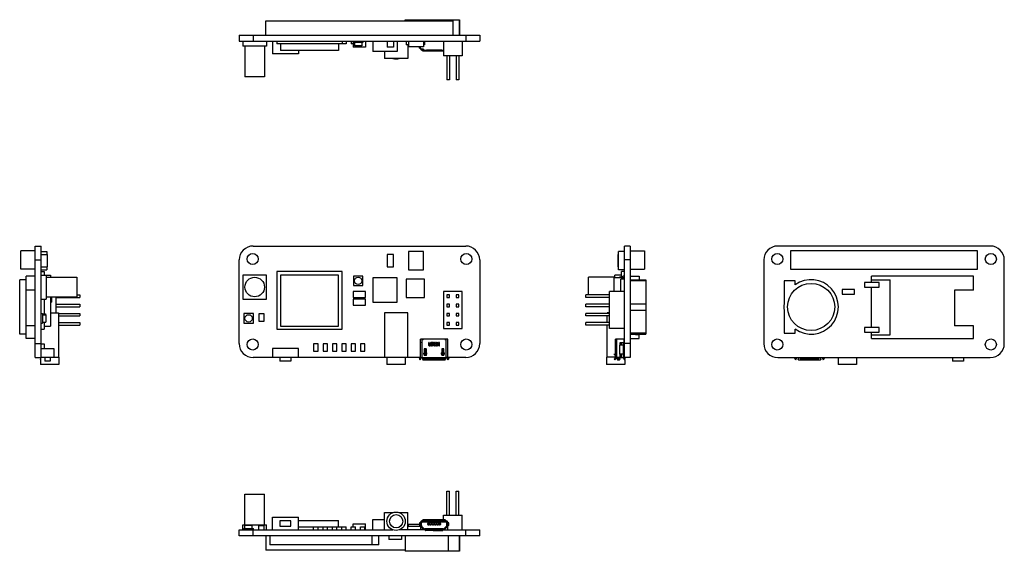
# Model space of a CAD drawing. Extents: x -313 to -46, y 140 to 285.
import ezdxf

# ---------------------------------------------------------------- set-up
doc = ezdxf.new("R2010")
doc.units = 0
doc.header["$LTSCALE"] = 0.64311
doc.header["$MEASUREMENT"] = 0
doc.layers.get('0').update_dxf_attribs({"linetype": 'CONTINUOUS'})

msp = doc.modelspace()

# ---------------------------------------------------------------- linework, layer by layer
at = {"color": 7, "linetype": 'Continuous'}
for p, q in [((-246.57, 280.52), (-246.57, 284.42)), ((-246.57, 284.42), (-195.77, 284.42)), ((-208.77, 284.72), (-193.97, 284.72)), ((-208.77, 284.42), (-208.77, 284.72)), ((-197.02, 284.72), (-197.02, 284.42)), ((-195.77, 280.52), (-195.77, 284.42)), ((-194.02, 284.72), (-194.02, 280.52)), ((-193.97, 280.52), (-193.97, 284.72)), ((-253.82, 280.52), (-253.82, 278.92)), ((-253.82, 280.52), (-188.52, 280.52)), ((-253.82, 278.92), (-188.52, 278.92)), ((-252.87, 278.92), (-252.87, 277.52)), ((-250.02, 280.52), (-250.02, 278.92)), ((-246.37, 278.92), (-246.37, 277.52)), ((-244.77, 278.92), (-244.77, 275.42)), ((-243.57, 278.92), (-243.57, 278.12)), ((-224.77, 278.12), (-243.57, 278.12)), ((-242.62, 278.12), (-242.62, 276.37)), ((-226.82, 278.12), (-226.82, 276.37)), ((-225.87, 278.92), (-225.87, 278.12)), ((-224.77, 278.92), (-224.77, 278.12)), ((-223.42, 278.92), (-223.42, 278.12)), ((-222.92, 278.12), (-223.42, 278.12)), ((-222.92, 278.92), (-222.92, 277.22)), ((-222.82, 278.92), (-222.82, 278.52)), ((-220.22, 278.52), (-222.82, 278.52)), ((-222.52, 278.52), (-222.52, 277.62)), ((-220.52, 278.52), (-220.52, 277.62)), ((-220.22, 278.92), (-220.22, 278.52)), ((-219.52, 278.92), (-219.52, 277.22)), ((-217.57, 278.92), (-217.57, 276.12)), ((-213.62, 278.92), (-213.62, 277.22)), ((-211.92, 278.92), (-211.92, 277.22)), ((-210.97, 278.92), (-210.97, 276.12)), ((-208.47, 278.92), (-208.47, 277.92)), ((-207.82, 278.92), (-207.82, 277.32)), ((-203.82, 278.92), (-203.82, 277.32)), ((-203.47, 278.92), (-203.47, 277.92)), ((-198.32, 278.92), (-198.32, 274.92)), ((-193.32, 278.92), (-193.32, 274.92)), ((-192.32, 280.52), (-192.32, 278.92)), ((-188.52, 280.52), (-188.52, 278.92)), ((-246.37, 277.52), (-252.87, 277.52)), ((-252.27, 277.52), (-252.27, 269.22)), ((-246.97, 277.52), (-246.97, 269.22)), ((-237.77, 275.42), (-244.77, 275.42)), ((-226.82, 276.37), (-242.62, 276.37)), ((-237.77, 276.37), (-237.77, 275.42)), ((-219.52, 277.22), (-222.92, 277.22)), ((-220.52, 277.62), (-222.52, 277.62)), ((-210.97, 276.12), (-217.57, 276.12)), ((-214.37, 276.12), (-214.37, 274.22)), ((-211.92, 277.22), (-213.62, 277.22)), ((-207.82, 277.92), (-208.47, 277.92)), ((-208.07, 277.92), (-208.07, 274.22)), ((-203.82, 277.32), (-207.82, 277.32)), ((-204.89, 277.08), (-204.89, 277.32)), ((-204.84, 276.98), (-204.63, 276.98)), ((-204.63, 276.98), (-204.63, 277.32)), ((-204.62, 276.77), (-204.62, 277.32)), ((-204.35, 276.92), (-204.37, 276.92)), ((-204.2, 276.47), (-198.32, 276.47)), ((-204.07, 276.72), (-204.12, 276.72)), ((-204.02, 276.45), (-204.02, 276.25)), ((-203.59, 276.41), (-204.02, 276.41)), ((-203.82, 276.73), (-203.99, 276.73)), ((-203.99, 276.73), (-203.99, 276.47)), ((-198.32, 276.19), (-203.92, 276.19)), ((-203.47, 277.92), (-203.82, 277.92)), ((-203.82, 276.73), (-203.82, 276.47)), ((-203.59, 276.47), (-203.59, 276.21)), ((-202.99, 276.25), (-203.59, 276.25)), ((-202.99, 276.21), (-203.59, 276.21)), ((-202.99, 276.21), (-202.99, 276.47)), ((-198.84, 276.41), (-202.99, 276.41)), ((-198.84, 276.47), (-198.84, 276.21)), ((-198.32, 276.25), (-198.84, 276.25)), ((-198.32, 276.21), (-198.84, 276.21)), ((-208.07, 274.22), (-214.37, 274.22)), ((-193.32, 274.92), (-198.32, 274.92)), ((-197.42, 274.92), (-197.42, 268.42)), ((-196.72, 274.92), (-196.72, 268.42)), ((-194.92, 274.92), (-194.92, 268.42)), ((-194.22, 274.92), (-194.22, 268.42)), ((-246.97, 269.22), (-252.27, 269.22)), ((-196.72, 268.42), (-197.42, 268.42)), ((-194.22, 268.42), (-194.92, 268.42)), ((-313.13, 216.96), (-313.13, 221.96)), ((-309.23, 221.96), (-313.13, 221.96)), ((-309.23, 192.96), (-309.23, 223.26)), ((-309.23, 223.26), (-307.63, 223.26)), ((-307.63, 192.96), (-307.63, 223.26)), ((-250.02, 223.26), (-192.32, 223.26)), ((-149.24, 192.96), (-149.24, 223.26)), ((-147.64, 223.26), (-149.24, 223.26)), ((-147.64, 223.26), (-147.64, 192.96)), ((-147.64, 221.96), (-143.74, 221.96)), ((-143.74, 221.96), (-143.74, 216.96)), ((-49.88, 223.26), (-107.58, 223.26)), ((-104.13, 221.96), (-104.13, 216.96)), ((-53.33, 221.96), (-104.13, 221.96)), ((-53.33, 216.96), (-53.33, 221.96)), ((-309.23, 219.46), (-307.63, 219.46)), ((-307.63, 221.81), (-306.03, 221.81)), ((-307.63, 220.91), (-305.93, 220.91)), ((-306.03, 221.81), (-306.03, 220.91)), ((-305.93, 220.91), (-305.93, 217.61)), ((-253.82, 196.76), (-253.82, 219.46)), ((-213.62, 220.91), (-213.62, 217.61)), ((-211.92, 220.91), (-213.62, 220.91)), ((-211.92, 217.61), (-211.92, 220.91)), ((-207.82, 221.81), (-207.82, 216.81)), ((-203.82, 221.81), (-207.82, 221.81)), ((-203.82, 216.81), (-203.82, 221.81)), ((-188.52, 219.46), (-188.52, 196.76)), ((-150.94, 217.61), (-150.94, 220.91)), ((-150.84, 220.91), (-150.94, 220.91)), ((-150.84, 216.81), (-150.84, 221.81)), ((-149.24, 221.81), (-150.84, 221.81)), ((-147.64, 219.46), (-149.24, 219.46)), ((-111.38, 219.46), (-111.38, 196.76)), ((-46.08, 196.76), (-46.08, 219.46)), ((-309.23, 216.96), (-313.13, 216.96)), ((-307.63, 217.61), (-305.93, 217.61)), ((-307.63, 216.81), (-306.03, 216.81)), ((-306.03, 217.61), (-306.03, 216.81)), ((-213.62, 217.61), (-211.92, 217.61)), ((-207.82, 216.81), (-203.82, 216.81)), ((-150.84, 217.61), (-150.94, 217.61)), ((-149.24, 216.81), (-150.84, 216.81)), ((-147.64, 216.96), (-143.74, 216.96)), ((-104.13, 216.96), (-53.33, 216.96)), ((-313.43, 199.31), (-313.43, 214.11)), ((-311.63, 214.11), (-313.43, 214.11)), ((-311.63, 198.11), (-311.63, 215.11)), ((-309.23, 215.11), (-311.63, 215.11)), ((-307.63, 216.36), (-306.83, 216.36)), ((-307.63, 215.36), (-305.08, 215.36)), ((-306.83, 216.36), (-306.83, 215.36)), ((-306.23, 215.36), (-306.23, 208.86)), ((-306.23, 214.76), (-297.93, 214.76)), ((-305.08, 215.36), (-305.08, 214.76)), ((-297.93, 214.76), (-297.93, 209.46)), ((-252.87, 215.36), (-252.87, 208.86)), ((-246.37, 215.36), (-252.87, 215.36)), ((-246.37, 208.86), (-246.37, 215.36)), ((-243.57, 216.36), (-243.57, 200.66)), ((-225.87, 216.36), (-243.57, 216.36)), ((-242.62, 215.36), (-242.62, 201.46)), ((-226.82, 215.36), (-242.62, 215.36)), ((-226.82, 201.46), (-226.82, 215.36)), ((-225.87, 200.66), (-225.87, 216.36)), ((-222.82, 215.11), (-222.82, 212.51)), ((-220.22, 215.11), (-222.82, 215.11)), ((-220.22, 212.51), (-220.22, 215.11)), ((-217.57, 214.61), (-217.57, 208.01)), ((-210.97, 214.61), (-217.57, 214.61)), ((-210.97, 208.01), (-210.97, 214.61)), ((-203.47, 214.26), (-208.47, 214.26)), ((-208.47, 214.26), (-208.47, 209.26)), ((-203.47, 209.26), (-203.47, 214.26)), ((-158.94, 209.96), (-158.94, 214.76)), ((-151.79, 214.76), (-158.94, 214.76)), ((-152.04, 210.86), (-152.04, 214.61)), ((-149.24, 214.61), (-152.04, 214.61)), ((-151.79, 214.61), (-151.79, 215.36)), ((-150.04, 215.36), (-151.79, 215.36)), ((-150.54, 214.61), (-150.54, 214.81)), ((-149.64, 214.81), (-150.54, 214.81)), ((-150.24, 210.86), (-150.24, 214.26)), ((-149.24, 214.26), (-150.24, 214.26)), ((-150.04, 214.81), (-150.04, 216.36)), ((-149.24, 216.36), (-150.04, 216.36)), ((-149.64, 214.61), (-149.64, 215.11)), ((-149.24, 215.11), (-149.64, 215.11)), ((-147.64, 215.11), (-145.24, 215.11)), ((-147.64, 214.11), (-143.44, 214.11)), ((-145.24, 215.11), (-145.24, 214.11)), ((-143.44, 214.11), (-143.44, 199.31)), ((-82.13, 213.36), (-82.13, 215.11)), ((-54.43, 215.11), (-82.13, 215.11)), ((-82.13, 214.11), (-77.03, 214.11)), ((-77.03, 199.11), (-77.03, 214.11)), ((-54.43, 211.26), (-54.43, 215.11)), ((-309.23, 211.26), (-311.63, 211.26)), ((-222.82, 212.51), (-220.22, 212.51)), ((-143.44, 213.81), (-147.64, 213.81)), ((-105.88, 213.81), (-105.88, 207.57)), ((-102.88, 213.81), (-105.88, 213.81)), ((-102.88, 212.7), (-102.88, 213.81)), ((-90.13, 211.41), (-90.13, 210.16)), ((-86.73, 211.41), (-90.13, 211.41)), ((-86.73, 210.16), (-86.73, 211.41)), ((-84.03, 213.36), (-84.03, 212.06)), ((-80.03, 213.36), (-84.03, 213.36)), ((-84.03, 212.06), (-80.03, 212.06)), ((-82.13, 201.16), (-82.13, 212.06)), ((-80.03, 212.06), (-80.03, 213.36)), ((-54.43, 211.26), (-59.63, 211.26)), ((-59.63, 211.26), (-59.63, 201.56)), ((-307.63, 208.86), (-306.23, 208.86)), ((-306.83, 208.86), (-306.83, 204.81)), ((-306.23, 209.46), (-297.93, 209.46)), ((-305.08, 209.46), (-305.08, 201.46)), ((-304.83, 209.46), (-304.83, 208.01)), ((-303.63, 209.46), (-303.63, 205.11)), ((-303.63, 209.26), (-297.13, 209.26)), ((-297.93, 209.96), (-297.13, 209.96)), ((-297.13, 209.96), (-297.13, 209.26)), ((-252.87, 208.86), (-246.37, 208.86)), ((-222.92, 210.91), (-222.92, 209.31)), ((-219.52, 210.91), (-222.92, 210.91)), ((-222.92, 209.31), (-219.52, 209.31)), ((-222.92, 208.81), (-222.92, 207.21)), ((-219.52, 208.81), (-222.92, 208.81)), ((-219.52, 209.31), (-219.52, 210.91)), ((-219.52, 207.21), (-219.52, 208.81)), ((-208.47, 209.26), (-203.47, 209.26)), ((-193.32, 210.86), (-198.32, 210.86)), ((-198.32, 210.86), (-198.32, 200.86)), ((-196.72, 209.96), (-197.42, 209.96)), ((-197.42, 209.96), (-197.42, 209.26)), ((-197.42, 209.26), (-196.72, 209.26)), ((-196.72, 209.26), (-196.72, 209.96)), ((-194.22, 209.96), (-194.92, 209.96)), ((-194.92, 209.96), (-194.92, 209.26)), ((-194.92, 209.26), (-194.22, 209.26)), ((-194.22, 209.26), (-194.22, 209.96)), ((-193.32, 200.86), (-193.32, 210.86)), ((-159.74, 209.26), (-159.74, 209.96)), ((-153.24, 209.96), (-159.74, 209.96)), ((-153.24, 209.26), (-159.74, 209.26)), ((-153.24, 200.86), (-153.24, 210.86)), ((-149.24, 210.86), (-153.24, 210.86)), ((-90.13, 210.16), (-86.73, 210.16)), ((-305.08, 208.01), (-304.83, 208.01)), ((-303.63, 207.46), (-297.13, 207.46)), ((-303.63, 206.76), (-297.13, 206.76)), ((-297.13, 207.46), (-297.13, 206.76)), ((-222.92, 207.21), (-219.52, 207.21)), ((-217.57, 208.01), (-210.97, 208.01)), ((-196.72, 207.46), (-197.42, 207.46)), ((-197.42, 207.46), (-197.42, 206.76)), ((-197.42, 206.76), (-196.72, 206.76)), ((-196.72, 206.76), (-196.72, 207.46)), ((-194.22, 207.46), (-194.92, 207.46)), ((-194.92, 207.46), (-194.92, 206.76)), ((-194.92, 206.76), (-194.22, 206.76)), ((-194.22, 206.76), (-194.22, 207.46)), ((-159.74, 206.76), (-159.74, 207.46)), ((-153.24, 207.46), (-159.74, 207.46)), ((-153.24, 206.76), (-159.74, 206.76)), ((-147.64, 207.57), (-143.44, 207.57)), ((-307.63, 204.91), (-307.23, 204.91)), ((-307.23, 204.91), (-307.23, 202.31)), ((-307.23, 204.81), (-306.43, 204.81)), ((-307.23, 204.61), (-306.33, 204.61)), ((-306.43, 204.81), (-306.43, 204.61)), ((-306.33, 204.61), (-306.33, 202.61)), ((-305.08, 205.11), (-302.93, 205.11)), ((-302.93, 205.11), (-302.93, 193.11)), ((-302.93, 204.96), (-297.13, 204.96)), ((-302.93, 204.26), (-297.13, 204.26)), ((-297.13, 204.96), (-297.13, 204.26)), ((-252.57, 204.91), (-252.57, 202.31)), ((-249.97, 204.91), (-252.57, 204.91)), ((-249.97, 202.31), (-249.97, 204.91)), ((-248.52, 204.81), (-248.52, 202.81)), ((-247.02, 204.81), (-248.52, 204.81)), ((-247.02, 202.81), (-247.02, 204.81)), ((-208.07, 205.11), (-214.37, 205.11)), ((-214.37, 205.11), (-214.37, 193.11)), ((-208.07, 193.11), (-208.07, 205.11)), ((-196.72, 204.96), (-197.42, 204.96)), ((-197.42, 204.96), (-197.42, 204.26)), ((-197.42, 204.26), (-196.72, 204.26)), ((-196.72, 204.26), (-196.72, 204.96)), ((-194.22, 204.96), (-194.92, 204.96)), ((-194.92, 204.96), (-194.92, 204.26)), ((-194.92, 204.26), (-194.22, 204.26)), ((-194.22, 204.26), (-194.22, 204.96)), ((-159.74, 204.26), (-159.74, 204.96)), ((-153.24, 204.96), (-159.74, 204.96)), ((-153.24, 204.26), (-159.74, 204.26)), ((-153.94, 204.96), (-153.94, 205.11)), ((-153.24, 205.11), (-153.94, 205.11)), ((-153.94, 202.46), (-153.94, 204.26)), ((-147.64, 205.85), (-143.44, 205.85)), ((-105.88, 205.85), (-105.88, 199.61)), ((-309.23, 201.56), (-311.63, 201.56)), ((-307.63, 202.31), (-307.23, 202.31)), ((-307.63, 200.66), (-306.83, 200.66)), ((-307.23, 202.61), (-306.33, 202.61)), ((-306.83, 202.61), (-306.83, 200.66)), ((-306.83, 201.46), (-305.08, 201.46)), ((-302.93, 202.46), (-297.13, 202.46)), ((-302.93, 201.76), (-297.13, 201.76)), ((-297.13, 202.46), (-297.13, 201.76)), ((-252.57, 202.31), (-249.97, 202.31)), ((-248.52, 202.81), (-247.02, 202.81)), ((-243.57, 200.66), (-225.87, 200.66)), ((-242.62, 201.46), (-226.82, 201.46)), ((-198.32, 200.86), (-193.32, 200.86)), ((-196.72, 202.46), (-197.42, 202.46)), ((-197.42, 202.46), (-197.42, 201.76)), ((-197.42, 201.76), (-196.72, 201.76)), ((-196.72, 201.76), (-196.72, 202.46)), ((-194.22, 202.46), (-194.92, 202.46)), ((-194.92, 202.46), (-194.92, 201.76)), ((-194.92, 201.76), (-194.22, 201.76)), ((-194.22, 201.76), (-194.22, 202.46)), ((-159.74, 201.76), (-159.74, 202.46)), ((-153.24, 202.46), (-159.74, 202.46)), ((-153.24, 201.76), (-159.74, 201.76)), ((-153.94, 193.11), (-153.94, 201.76)), ((-149.24, 200.86), (-153.24, 200.86)), ((-102.88, 199.61), (-102.88, 200.72)), ((-84.03, 201.16), (-84.03, 199.86)), ((-80.03, 201.16), (-84.03, 201.16)), ((-80.03, 199.86), (-80.03, 201.16)), ((-54.43, 201.56), (-59.63, 201.56)), ((-54.43, 198.11), (-54.43, 201.56)), ((-311.63, 199.31), (-313.43, 199.31)), ((-309.23, 198.11), (-311.63, 198.11)), ((-197.22, 197.99), (-204.62, 197.99)), ((-204.62, 192.99), (-204.62, 197.99)), ((-204.2, 197.99), (-204.2, 192.99)), ((-203.99, 197.99), (-203.99, 197.84)), ((-197.84, 197.84), (-197.84, 197.99)), ((-197.64, 192.99), (-197.64, 197.99)), ((-197.22, 192.99), (-197.22, 197.99)), ((-149.24, 197.99), (-151.68, 197.99)), ((-151.68, 192.99), (-151.68, 197.99)), ((-151.39, 197.99), (-151.39, 197.19)), ((-149.33, 192.99), (-149.33, 197.99)), ((-143.44, 199.61), (-147.64, 199.61)), ((-147.64, 199.31), (-143.44, 199.31)), ((-147.64, 198.11), (-145.24, 198.11)), ((-146.24, 199.11), (-146.24, 199.31)), ((-145.24, 199.11), (-146.24, 199.11)), ((-145.24, 198.11), (-145.24, 199.31)), ((-105.88, 199.61), (-102.88, 199.61)), ((-84.03, 199.86), (-80.03, 199.86)), ((-82.13, 198.11), (-82.13, 199.86)), ((-82.13, 199.11), (-77.03, 199.11)), ((-82.13, 198.11), (-54.43, 198.11)), ((-309.23, 196.76), (-307.63, 196.76)), ((-307.63, 196.66), (-306.83, 196.66)), ((-307.63, 195.41), (-304.13, 195.41)), ((-306.83, 196.66), (-306.83, 195.41)), ((-304.13, 195.41), (-304.13, 193.11)), ((-244.77, 195.41), (-244.77, 193.11)), ((-237.77, 195.41), (-244.77, 195.41)), ((-237.77, 193.11), (-237.77, 195.41)), ((-233.62, 196.66), (-233.62, 194.66)), ((-232.42, 196.66), (-233.62, 196.66)), ((-232.42, 194.66), (-232.42, 196.66)), ((-231.07, 196.66), (-231.07, 194.66)), ((-229.87, 196.66), (-231.07, 196.66)), ((-229.87, 194.66), (-229.87, 196.66)), ((-227.32, 196.66), (-228.52, 196.66)), ((-228.52, 196.66), (-228.52, 194.66)), ((-227.32, 194.66), (-227.32, 196.66)), ((-224.77, 196.66), (-225.97, 196.66)), ((-225.97, 196.66), (-225.97, 194.66)), ((-224.77, 194.66), (-224.77, 196.66)), ((-222.22, 196.66), (-223.42, 196.66)), ((-223.42, 196.66), (-223.42, 194.66)), ((-222.22, 194.66), (-222.22, 196.66)), ((-219.67, 196.66), (-220.87, 196.66)), ((-220.87, 196.66), (-220.87, 194.66)), ((-219.67, 194.66), (-219.67, 196.66)), ((-204.62, 197.19), (-204.6, 197.19)), ((-204.6, 196.89), (-204.62, 196.89)), ((-204.55, 196.99), (-204.55, 197.09)), ((-203.59, 195.24), (-203.59, 194.29)), ((-203.5, 194.39), (-203.5, 195.34)), ((-203.09, 195.34), (-203.49, 195.34)), ((-203.48, 195.34), (-203.48, 194.39)), ((-203.46, 194.39), (-203.46, 195.34)), ((-203.12, 195.34), (-203.12, 194.32)), ((-202.99, 194.29), (-202.99, 195.24)), ((-202.39, 196.99), (-202.39, 196.37)), ((-202.29, 197.01), (-202.36, 197.01)), ((-202.26, 196.37), (-202.26, 196.99)), ((-202.01, 196.32), (-202.21, 196.32)), ((-202.21, 196.19), (-202.05, 196.19)), ((-202.03, 196.2), (-201.99, 196.28)), ((-201.93, 196.83), (-201.93, 196.37)), ((-201.81, 196.71), (-201.81, 196.81)), ((-201.81, 196.37), (-201.81, 196.45)), ((-201.55, 197.01), (-201.75, 197.01)), ((-201.75, 196.86), (-201.55, 196.86)), ((-201.55, 196.65), (-201.75, 196.65)), ((-201.75, 196.5), (-201.55, 196.5)), ((-201.55, 196.32), (-201.75, 196.32)), ((-201.75, 196.19), (-201.6, 196.19)), ((-201.57, 196.2), (-201.53, 196.28)), ((-201.53, 196.89), (-201.53, 196.99)), ((-201.53, 196.53), (-201.53, 196.63)), ((-201.45, 196.99), (-201.45, 196.89)), ((-201.04, 197.01), (-201.43, 197.01)), ((-201.43, 196.86), (-201.35, 196.86)), ((-201.3, 196.81), (-201.3, 196.19)), ((-201.3, 196.19), (-201.2, 196.19)), ((-201.2, 196.19), (-201.2, 196.81)), ((-201.14, 196.86), (-201.04, 196.86)), ((-201.02, 196.89), (-201.02, 196.99)), ((-200.96, 196.83), (-200.96, 196.37)), ((-200.84, 196.37), (-200.84, 196.81)), ((-200.51, 197.01), (-200.78, 197.01)), ((-200.78, 196.86), (-200.51, 196.86)), ((-200.51, 196.32), (-200.78, 196.32)), ((-200.78, 196.19), (-200.56, 196.19)), ((-200.53, 196.2), (-200.49, 196.28)), ((-200.49, 196.89), (-200.49, 196.99)), ((-200.42, 196.83), (-200.42, 196.37)), ((-200.29, 196.37), (-200.29, 196.81)), ((-200.14, 197.01), (-200.24, 197.01)), ((-200.24, 196.86), (-200.14, 196.86)), ((-200.14, 196.32), (-200.24, 196.32)), ((-200.24, 196.19), (-200.14, 196.19)), ((-200.08, 196.81), (-200.08, 196.37)), ((-199.96, 196.37), (-199.96, 196.83)), ((-199.88, 196.99), (-199.88, 196.21)), ((-199.75, 197.01), (-199.85, 197.01)), ((-199.85, 196.19), (-199.81, 196.19)), ((-199.78, 196.21), (-199.78, 196.75)), ((-199.57, 196.57), (-199.73, 197)), ((-199.73, 196.76), (-199.53, 196.2)), ((-199.53, 196.99), (-199.53, 196.58)), ((-199.46, 197.01), (-199.5, 197.01)), ((-199.5, 196.19), (-199.46, 196.19)), ((-199.43, 196.21), (-199.43, 196.99)), ((-198.84, 195.24), (-198.84, 194.29)), ((-198.34, 195.34), (-198.74, 195.34)), ((-198.72, 194.32), (-198.72, 195.34)), ((-198.38, 195.34), (-198.38, 194.39)), ((-198.36, 194.39), (-198.36, 195.34)), ((-198.34, 195.34), (-198.34, 194.39)), ((-198.24, 194.29), (-198.24, 195.24)), ((-197.29, 197.09), (-197.29, 196.99)), ((-197.24, 197.19), (-197.22, 197.19)), ((-197.22, 196.89), (-197.24, 196.89)), ((-151.33, 197.09), (-151.51, 197.09)), ((-151.51, 197.09), (-151.51, 196.99)), ((-151.51, 196.99), (-151.33, 196.99)), ((-151.43, 197.19), (-151.3, 197.19)), ((-151.43, 196.89), (-151.3, 196.89)), ((-151.39, 196.89), (-151.39, 192.99)), ((-151.33, 196.99), (-151.33, 197.09)), ((-151.3, 196.89), (-151.3, 197.19)), ((-150.58, 196.22), (-150.58, 194.07)), ((-150.55, 196.32), (-150.55, 193.96)), ((-150.41, 197.09), (-149.24, 197.09)), ((-150.41, 196.41), (-150.41, 197.09)), ((-150.38, 196.42), (-149.33, 196.42)), ((-150.1, 197.09), (-150.1, 196.42)), ((-149.58, 196.42), (-149.58, 195.95)), ((-149.33, 196.22), (-149.58, 196.22)), ((-149.58, 196.09), (-149.33, 196.09)), ((-149.58, 195.89), (-149.58, 194.39)), ((-149.24, 195.89), (-149.55, 195.89)), ((-149.46, 196.42), (-149.46, 197.09)), ((-149.33, 197.39), (-149.24, 197.39)), ((-149.28, 195.89), (-149.28, 194.39)), ((-147.64, 196.76), (-149.24, 196.76)), ((-309.23, 192.96), (-307.63, 192.96)), ((-307.78, 192.56), (-307.82, 192.51)), ((-307.78, 192.48), (-307.82, 192.51)), ((-307.78, 192.96), (-307.78, 191.11)), ((-307.63, 193.11), (-302.78, 193.11)), ((-306.63, 193.11), (-306.63, 192.01)), ((-305.13, 193.11), (-305.13, 192.01)), ((-302.78, 193.11), (-302.78, 191.11)), ((-242.77, 192.96), (-250.02, 192.96)), ((-244.77, 193.11), (-237.77, 193.11)), ((-242.77, 193.11), (-242.77, 192.01)), ((-239.77, 193.11), (-239.77, 192.01)), ((-213.72, 192.96), (-239.77, 192.96)), ((-233.62, 194.66), (-232.42, 194.66)), ((-231.07, 194.66), (-229.87, 194.66)), ((-228.52, 194.66), (-227.32, 194.66)), ((-225.97, 194.66), (-224.77, 194.66)), ((-223.42, 194.66), (-222.22, 194.66)), ((-220.87, 194.66), (-219.67, 194.66)), ((-214.37, 193.11), (-208.07, 193.11)), ((-213.72, 193.11), (-213.72, 191.11)), ((-208.72, 193.11), (-208.72, 191.11)), ((-204.63, 192.96), (-208.72, 192.96)), ((-204.89, 192.52), (-204.63, 192.96)), ((-204.66, 192.39), (-204.89, 192.52)), ((-204.61, 192.47), (-204.84, 192.61)), ((-204.66, 192.39), (-204.43, 192.78)), ((-204.62, 192.99), (-197.22, 192.99)), ((-204.02, 192.96), (-204.37, 192.96)), ((-204.02, 192.99), (-204.02, 192.47)), ((-197.82, 192.81), (-204.02, 192.81)), ((-204.01, 192.56), (-204.02, 192.59)), ((-197.92, 192.51), (-203.92, 192.51)), ((-203.92, 192.51), (-203.92, 192.39)), ((-203.74, 194.07), (-203.74, 193.97)), ((-203.64, 193.87), (-203.59, 193.87)), ((-202.99, 193.94), (-203.59, 193.94)), ((-203.59, 193.94), (-203.59, 193.54)), ((-202.99, 193.84), (-203.59, 193.84)), ((-202.99, 193.67), (-203.59, 193.67)), ((-203.59, 193.63), (-202.99, 193.63)), ((-202.99, 193.54), (-203.59, 193.54)), ((-203.5, 194.39), (-203.27, 194.39)), ((-203.07, 194.07), (-203.07, 194.19)), ((-202.99, 193.54), (-202.99, 193.94)), ((-202.99, 193.87), (-202.94, 193.87)), ((-202.84, 193.97), (-202.84, 194.07)), ((-198.99, 194.07), (-198.99, 193.97)), ((-198.89, 193.87), (-198.84, 193.87)), ((-198.24, 193.94), (-198.84, 193.94)), ((-198.84, 193.94), (-198.84, 193.54)), ((-198.24, 193.84), (-198.84, 193.84)), ((-198.24, 193.67), (-198.84, 193.67)), ((-198.84, 193.63), (-198.24, 193.63)), ((-198.24, 193.54), (-198.84, 193.54)), ((-198.77, 194.19), (-198.77, 194.07)), ((-198.57, 194.39), (-198.34, 194.39)), ((-198.24, 193.54), (-198.24, 193.94)), ((-198.24, 193.87), (-198.19, 193.87)), ((-198.09, 193.97), (-198.09, 194.07)), ((-197.89, 192.51), (-197.92, 192.51)), ((-197.92, 192.39), (-197.92, 192.51)), ((-197.82, 192.47), (-197.82, 192.99)), ((-197.47, 192.96), (-197.82, 192.96)), ((-197.41, 192.78), (-197.18, 192.39)), ((-197, 192.61), (-197.23, 192.47)), ((-192.32, 192.96), (-197.21, 192.96)), ((-197.21, 192.96), (-196.94, 192.52)), ((-196.94, 192.52), (-197.18, 192.39)), ((-151.68, 193.11), (-154.09, 193.11)), ((-154.09, 193.11), (-154.09, 191.11)), ((-151.97, 192.51), (-151.74, 192.81)), ((-151.81, 192.39), (-151.97, 192.51)), ((-151.94, 193.84), (-151.91, 193.94)), ((-151.92, 193.67), (-151.94, 193.84)), ((-151.78, 193.62), (-151.92, 193.67)), ((-151.91, 193.94), (-151.68, 193.86)), ((-151.75, 192.47), (-151.91, 192.59)), ((-151.81, 192.39), (-151.49, 192.81)), ((-151.68, 192.99), (-151.18, 192.99)), ((-151.18, 193.01), (-150.46, 193.01)), ((-151.18, 192.99), (-151.18, 192.47)), ((-150.46, 192.96), (-151.18, 192.96)), ((-150.56, 192.52), (-151.08, 192.52)), ((-151.08, 192.52), (-151.08, 192.39)), ((-150.53, 192.53), (-150.56, 192.52)), ((-150.56, 192.39), (-150.56, 192.52)), ((-150.46, 192.99), (-149.33, 192.99)), ((-150.46, 192.47), (-150.46, 192.99)), ((-150.41, 192.99), (-150.41, 193.87)), ((-149.33, 193.87), (-150.38, 193.87)), ((-150.1, 193.87), (-150.1, 192.99)), ((-149.58, 194.32), (-149.58, 193.87)), ((-149.33, 194.19), (-149.58, 194.19)), ((-149.58, 194.07), (-149.33, 194.07)), ((-149.55, 194.39), (-149.24, 194.39)), ((-149.52, 192.81), (-149.21, 192.39)), ((-149.46, 192.99), (-149.46, 193.87)), ((-149.24, 193.11), (-149.33, 193.11)), ((-149.27, 192.81), (-149.05, 192.51)), ((-149.11, 192.59), (-149.27, 192.47)), ((-147.64, 192.96), (-149.24, 192.96)), ((-149.05, 192.51), (-149.21, 192.39)), ((-149.09, 192.96), (-149.09, 192.59)), ((-107.58, 192.96), (-49.88, 192.96)), ((-102.95, 192.52), (-102.69, 192.96)), ((-102.72, 192.39), (-102.95, 192.52)), ((-102.67, 192.47), (-102.9, 192.61)), ((-102.72, 192.39), (-102.48, 192.78)), ((-102.07, 192.96), (-102.07, 192.47)), ((-98.98, 192.81), (-102.07, 192.81)), ((-101.37, 192.96), (-101.37, 192.47)), ((-101.37, 192.56), (-101.37, 192.59)), ((-101.27, 192.51), (-101.27, 192.39)), ((-99.18, 192.51), (-101.27, 192.51)), ((-99.18, 192.39), (-99.18, 192.51)), ((-99.13, 192.51), (-99.18, 192.51)), ((-99.01, 192.59), (-99.04, 192.55)), ((-98.98, 192.67), (-98.98, 192.96)), ((-98.97, 192.96), (-98.97, 192.55)), ((-95.87, 192.81), (-98.97, 192.81)), ((-98.96, 192.62), (-98.97, 192.67)), ((-98.77, 192.51), (-98.82, 192.51)), ((-98.77, 192.51), (-98.77, 192.39)), ((-98.77, 192.51), (-96.67, 192.51)), ((-96.67, 192.39), (-96.67, 192.51)), ((-96.64, 192.51), (-96.67, 192.51)), ((-96.57, 192.47), (-96.57, 192.96)), ((-95.87, 192.47), (-95.87, 192.96)), ((-95.47, 192.78), (-95.23, 192.39)), ((-95.05, 192.61), (-95.28, 192.47)), ((-95.26, 192.96), (-95, 192.52)), ((-95, 192.52), (-95.23, 192.39)), ((-91.18, 192.96), (-91.18, 191.11)), ((-86.18, 192.96), (-86.18, 191.11)), ((-60.13, 192.96), (-60.13, 192.01)), ((-57.13, 192.96), (-57.13, 192.01)), ((-302.78, 191.11), (-307.78, 191.11)), ((-305.13, 192.01), (-306.63, 192.01)), ((-239.77, 192.01), (-242.77, 192.01)), ((-208.72, 191.11), (-213.72, 191.11)), ((-203.92, 192.39), (-197.92, 192.39)), ((-149.09, 191.11), (-154.09, 191.11)), ((-151.18, 192.47), (-151.17, 192.44)), ((-151.08, 192.39), (-150.56, 192.39)), ((-149.09, 192.48), (-149.09, 191.11)), ((-101.97, 192.39), (-95.97, 192.39)), ((-98.94, 192.47), (-98.91, 192.43)), ((-86.18, 191.11), (-91.18, 191.11)), ((-57.13, 192.01), (-60.13, 192.01)), ((-252.27, 147.55), (-252.27, 155.85)), ((-252.27, 155.85), (-246.97, 155.85)), ((-246.97, 147.55), (-246.97, 155.85)), ((-197.42, 156.65), (-196.72, 156.65)), ((-197.42, 150.15), (-197.42, 156.65)), ((-196.72, 150.15), (-196.72, 156.65)), ((-194.92, 156.65), (-194.22, 156.65)), ((-194.92, 150.15), (-194.92, 156.65)), ((-194.22, 150.15), (-194.22, 156.65)), ((-214.37, 150.85), (-212.07, 150.85)), ((-214.37, 146.15), (-214.37, 150.85)), ((-210.36, 150.85), (-208.07, 150.85)), ((-208.07, 146.15), (-208.07, 150.85)), ((-198.32, 150.15), (-193.32, 150.15)), ((-198.32, 148.88), (-198.32, 150.15)), ((-193.32, 146.15), (-193.32, 150.15)), ((-252.87, 146.15), (-252.87, 147.55)), ((-252.87, 147.55), (-246.37, 147.55)), ((-252.27, 146.55), (-252.27, 147.45)), ((-252.27, 147.45), (-250.27, 147.45)), ((-250.27, 146.55), (-250.27, 147.45)), ((-248.52, 146.15), (-248.52, 147.35)), ((-248.52, 147.35), (-247.02, 147.35)), ((-247.02, 146.15), (-247.02, 147.35)), ((-246.37, 146.15), (-246.37, 147.55)), ((-244.77, 146.15), (-244.77, 149.65)), ((-244.77, 149.65), (-237.77, 149.65)), ((-242.77, 148.65), (-242.77, 147.15)), ((-239.77, 148.65), (-242.77, 148.65)), ((-242.77, 147.15), (-239.77, 147.15)), ((-239.77, 147.15), (-239.77, 148.65)), ((-237.77, 146.15), (-237.77, 149.65)), ((-237.77, 148.7), (-226.82, 148.7)), ((-226.82, 146.95), (-226.82, 148.7)), ((-222.92, 146.95), (-222.92, 147.85)), ((-222.92, 147.85), (-219.52, 147.85)), ((-219.52, 146.15), (-219.52, 147.85)), ((-217.57, 148.95), (-214.37, 148.95)), ((-217.57, 146.15), (-217.57, 148.95)), ((-208.07, 147.15), (-204.62, 147.15)), ((-207.82, 147.75), (-204.89, 147.75)), ((-207.82, 147.15), (-207.82, 147.75)), ((-204.66, 147.99), (-204.89, 147.99)), ((-204.89, 147.99), (-204.89, 147.47)), ((-204.89, 147.47), (-204.66, 147.47)), ((-204.37, 148.09), (-204.84, 148.09)), ((-204.84, 147.37), (-204.37, 147.37)), ((-204.66, 147.47), (-204.66, 147.99)), ((-204.62, 148.3), (-204.62, 148.09)), ((-204.62, 147.37), (-204.62, 147.33)), ((-204.62, 147.29), (-204.62, 146.24)), ((-204.43, 147.37), (-204.43, 148.09)), ((-204.37, 147.35), (-204.37, 148.09)), ((-204.3, 147.17), (-203.69, 146.57)), ((-204.2, 148.59), (-204.02, 148.59)), ((-204.12, 148.34), (-197.72, 148.34)), ((-204.02, 148.82), (-204.02, 148.34)), ((-204.02, 148.4), (-197.82, 148.4)), ((-197.92, 148.88), (-203.92, 148.88)), ((-203.92, 148.88), (-203.92, 148.72)), ((-203.92, 148.72), (-197.92, 148.72)), ((-202.7, 148.34), (-202.64, 148.29)), ((-202.64, 148.29), (-202.64, 148.04)), ((-202.64, 148.04), (-202.54, 148.04)), ((-202.64, 147.66), (-202.64, 147.87)), ((-202.34, 148.31), (-202.63, 148.23)), ((-202.44, 148.07), (-199.39, 148.07)), ((-202.44, 148.07), (-202.44, 147.46)), ((-199.39, 148.02), (-202.44, 148.02)), ((-202.44, 147.51), (-202.4, 147.51)), ((-202.4, 147.46), (-202.44, 147.46)), ((-202.41, 148.29), (-202.02, 148.29)), ((-202.4, 147.72), (-202.03, 147.72)), ((-202.4, 147.46), (-202.4, 147.72)), ((-202.4, 147.69), (-202.03, 147.69)), ((-202.03, 147.59), (-202.4, 147.59)), ((-202.03, 147.46), (-202.03, 147.72)), ((-201.75, 147.46), (-202.03, 147.46)), ((-202.02, 148.29), (-201.97, 148.34)), ((-202.02, 148.07), (-202.02, 148.29)), ((-201.38, 147.72), (-201.75, 147.72)), ((-201.75, 147.72), (-201.75, 147.46)), ((-201.75, 147.69), (-201.38, 147.69)), ((-201.38, 147.59), (-201.75, 147.59)), ((-201.38, 147.46), (-201.38, 147.72)), ((-201.1, 147.46), (-201.38, 147.46)), ((-200.73, 147.72), (-201.1, 147.72)), ((-201.1, 147.72), (-201.1, 147.46)), ((-201.1, 147.69), (-200.73, 147.69)), ((-200.73, 147.59), (-201.1, 147.59)), ((-200.73, 147.46), (-200.73, 147.72)), ((-200.45, 147.46), (-200.73, 147.46)), ((-200.08, 147.72), (-200.45, 147.72)), ((-200.45, 147.72), (-200.45, 147.46)), ((-200.45, 147.69), (-200.08, 147.69)), ((-200.08, 147.59), (-200.45, 147.59)), ((-200.08, 147.46), (-200.08, 147.72)), ((-199.8, 147.46), (-200.08, 147.46)), ((-199.87, 148.34), (-199.82, 148.29)), ((-199.82, 148.29), (-199.5, 148.29)), ((-199.82, 148.07), (-199.82, 148.29)), ((-199.43, 147.72), (-199.8, 147.72)), ((-199.8, 147.72), (-199.8, 147.46)), ((-199.8, 147.69), (-199.43, 147.69)), ((-199.43, 147.59), (-199.8, 147.59)), ((-199.19, 148.22), (-199.5, 148.31)), ((-199.43, 147.46), (-199.43, 147.72)), ((-199.43, 147.51), (-199.39, 147.51)), ((-199.39, 147.46), (-199.43, 147.46)), ((-199.39, 147.46), (-199.39, 148.07)), ((-199.3, 148.04), (-199.19, 148.04)), ((-199.19, 148.29), (-199.14, 148.34)), ((-199.19, 148.04), (-199.19, 148.29)), ((-199.19, 147.87), (-199.19, 147.66)), ((-198.15, 146.57), (-197.54, 147.17)), ((-197.92, 148.72), (-197.92, 148.88)), ((-197.82, 148.34), (-197.82, 148.82)), ((-197.82, 148.59), (-197.64, 148.59)), ((-197, 148.09), (-197.47, 148.09)), ((-197.47, 147.35), (-197.47, 148.09)), ((-197.47, 147.37), (-197, 147.37)), ((-197.41, 148.09), (-197.41, 147.37)), ((-197.22, 148.09), (-197.22, 148.3)), ((-197.22, 147.33), (-197.22, 147.37)), ((-197.22, 146.24), (-197.22, 147.29)), ((-196.94, 147.99), (-197.18, 147.99)), ((-197.18, 147.99), (-197.18, 147.47)), ((-197.18, 147.47), (-196.94, 147.47)), ((-196.94, 147.47), (-196.94, 147.99)), ((-253.82, 144.55), (-253.82, 146.15)), ((-253.82, 146.15), (-212.07, 146.15)), ((-188.52, 144.55), (-253.82, 144.55)), ((-252.57, 146.15), (-252.57, 146.55)), ((-252.57, 146.55), (-249.97, 146.55)), ((-250.02, 144.55), (-250.02, 146.15)), ((-249.97, 146.15), (-249.97, 146.55)), ((-246.57, 144.55), (-246.57, 140.65)), ((-245.47, 144.55), (-245.47, 142.15)), ((-237.77, 146.95), (-224.77, 146.95)), ((-233.62, 146.15), (-233.62, 146.95)), ((-232.42, 146.15), (-232.42, 146.95)), ((-231.07, 146.15), (-231.07, 146.95)), ((-229.87, 146.15), (-229.87, 146.95)), ((-228.52, 146.15), (-228.52, 146.95)), ((-227.32, 146.15), (-227.32, 146.95)), ((-225.97, 146.15), (-225.97, 146.95)), ((-224.77, 146.15), (-224.77, 146.95)), ((-223.42, 146.15), (-223.42, 146.95)), ((-223.42, 146.95), (-222.22, 146.95)), ((-222.22, 146.15), (-222.22, 146.95)), ((-220.87, 146.15), (-220.87, 146.95)), ((-220.87, 146.95), (-219.67, 146.95)), ((-219.67, 146.15), (-219.67, 146.95)), ((-217.77, 144.55), (-217.77, 142.15)), ((-215.87, 142.15), (-215.87, 144.55)), ((-213.17, 144.55), (-213.17, 143.55)), ((-203.32, 146.15), (-210.36, 146.15)), ((-209.77, 144.55), (-209.77, 143.55)), ((-208.77, 144.55), (-208.77, 140.35)), ((-204.62, 146.24), (-204.59, 146.24)), ((-203.86, 146.37), (-204.49, 147.01)), ((-203.54, 146.24), (-203.32, 146.24)), ((-203.52, 146.49), (-198.32, 146.49)), ((-203.5, 146.19), (-203.47, 146.19)), ((-203.47, 146.19), (-203.47, 146.15)), ((-203.32, 146.49), (-203.32, 146.02)), ((-200.92, 146.43), (-203.32, 146.43)), ((-201.12, 146.12), (-203.22, 146.12)), ((-203.22, 146.12), (-203.22, 145.96)), ((-201.12, 145.96), (-203.22, 145.96)), ((-201.07, 146.12), (-201.12, 146.12)), ((-201.12, 145.96), (-201.12, 146.12)), ((-200.92, 146.08), (-200.92, 146.49)), ((-200.91, 146.15), (-200.92, 146.15)), ((-200.91, 146.49), (-200.91, 146.08)), ((-198.52, 146.43), (-200.91, 146.43)), ((-200.91, 146.21), (-200.91, 146.24)), ((-200.89, 146.02), (-200.86, 145.99)), ((-200.71, 146.12), (-200.77, 146.12)), ((-198.62, 146.12), (-200.71, 146.12)), ((-200.71, 146.12), (-200.71, 145.96)), ((-200.71, 145.96), (-198.62, 145.96)), ((-198.62, 145.96), (-198.62, 146.12)), ((-198.52, 146.02), (-198.52, 146.49)), ((-198.52, 146.24), (-198.3, 146.24)), ((-198.52, 146.15), (-188.52, 146.15)), ((-198.34, 146.19), (-198.37, 146.19)), ((-198.37, 146.19), (-198.37, 146.15)), ((-197.35, 147.01), (-197.98, 146.37)), ((-197.25, 146.24), (-197.22, 146.24)), ((-197.02, 140.35), (-197.02, 144.55)), ((-194.02, 140.35), (-194.02, 144.55)), ((-193.97, 144.55), (-193.97, 140.35)), ((-192.32, 144.55), (-192.32, 146.15)), ((-188.52, 144.55), (-188.52, 146.15)), ((-215.87, 142.15), (-245.47, 142.15)), ((-209.77, 143.55), (-213.17, 143.55)), ((-208.77, 140.65), (-246.57, 140.65)), ((-193.97, 140.35), (-208.77, 140.35))]:
    msp.add_line(p, q, dxfattribs=at)
for points in [[(-204.84, 276.98), (-204.86, 276.98), (-204.87, 277), (-204.89, 277.02), (-204.89, 277.05), (-204.89, 277.08)], [(-203.92, 276.19), (-203.95, 276.19), (-203.98, 276.2), (-204, 276.21), (-204.01, 276.23), (-204.02, 276.25)], [(-203.92, 192.51), (-203.95, 192.51), (-203.98, 192.52), (-204, 192.54), (-204.01, 192.56)], [(-197.82, 192.59), (-197.82, 192.56), (-197.84, 192.54), (-197.86, 192.52), (-197.89, 192.51)], [(-151.16, 192.56), (-151.17, 192.58), (-151.18, 192.61)], [(-151.08, 192.52), (-151.11, 192.53), (-151.14, 192.54), (-151.16, 192.56)], [(-150.46, 192.61), (-150.46, 192.58), (-150.48, 192.56), (-150.5, 192.54), (-150.53, 192.53)], [(-101.27, 192.51), (-101.31, 192.51), (-101.33, 192.52), (-101.36, 192.54), (-101.37, 192.56)], [(-99.04, 192.55), (-99.08, 192.53), (-99.13, 192.51)], [(-98.98, 192.67), (-98.99, 192.62), (-99.01, 192.59)], [(-99.01, 192.47), (-98.99, 192.5), (-98.98, 192.55)], [(-98.97, 192.55), (-98.96, 192.5), (-98.94, 192.47)], [(-98.82, 192.51), (-98.87, 192.53), (-98.91, 192.55), (-98.94, 192.59), (-98.96, 192.62)], [(-96.57, 192.59), (-96.58, 192.56), (-96.59, 192.54), (-96.62, 192.52), (-96.64, 192.51)], [(-204.02, 192.47), (-204.01, 192.44), (-204, 192.42)], [(-204, 192.42), (-203.98, 192.4), (-203.95, 192.39), (-203.92, 192.39)], [(-197.92, 192.39), (-197.89, 192.39), (-197.86, 192.4), (-197.84, 192.42), (-197.82, 192.44), (-197.82, 192.47)], [(-151.17, 192.44), (-151.16, 192.42), (-151.14, 192.4), (-151.11, 192.39), (-151.08, 192.39)], [(-150.56, 192.39), (-150.53, 192.39), (-150.5, 192.4), (-150.48, 192.42), (-150.46, 192.44), (-150.46, 192.47)], [(-101.97, 192.39), (-102.01, 192.39), (-102.03, 192.4), (-102.06, 192.42), (-102.07, 192.44), (-102.07, 192.47)], [(-101.37, 192.47), (-101.37, 192.44), (-101.36, 192.42)], [(-101.36, 192.42), (-101.33, 192.4), (-101.31, 192.39), (-101.27, 192.39)], [(-99.18, 192.39), (-99.13, 192.39), (-99.08, 192.41), (-99.04, 192.43), (-99.01, 192.47)], [(-98.91, 192.43), (-98.87, 192.41), (-98.82, 192.39), (-98.77, 192.39)], [(-96.67, 192.39), (-96.64, 192.39), (-96.62, 192.4), (-96.59, 192.42), (-96.58, 192.44), (-96.57, 192.47)], [(-95.87, 192.47), (-95.88, 192.44), (-95.89, 192.42), (-95.92, 192.4), (-95.94, 192.39), (-95.97, 192.39)], [(-204.84, 148.09), (-204.86, 148.08), (-204.87, 148.07), (-204.89, 148.05), (-204.89, 148.02), (-204.89, 147.99)], [(-204.89, 147.47), (-204.89, 147.44), (-204.89, 147.41), (-204.87, 147.39), (-204.86, 147.37), (-204.84, 147.37)], [(-204.66, 147.99), (-204.66, 148.02), (-204.65, 148.05), (-204.64, 148.07), (-204.63, 148.08), (-204.61, 148.09)], [(-204.61, 147.37), (-204.63, 147.37), (-204.64, 147.39), (-204.65, 147.41), (-204.66, 147.44), (-204.66, 147.47)], [(-203.92, 148.88), (-203.95, 148.88), (-203.98, 148.87), (-204, 148.85), (-204.01, 148.84), (-204.02, 148.82)], [(-204.02, 148.66), (-204.01, 148.68), (-204, 148.69), (-203.98, 148.71), (-203.95, 148.72), (-203.92, 148.72)], [(-197.82, 148.82), (-197.82, 148.84), (-197.84, 148.85), (-197.86, 148.87), (-197.89, 148.88), (-197.92, 148.88)], [(-197.92, 148.72), (-197.89, 148.72), (-197.86, 148.71), (-197.84, 148.69), (-197.82, 148.68), (-197.82, 148.66)], [(-197.23, 148.09), (-197.21, 148.08), (-197.2, 148.07), (-197.19, 148.05), (-197.18, 148.02), (-197.18, 147.99)], [(-197.18, 147.47), (-197.18, 147.44), (-197.19, 147.41), (-197.2, 147.39), (-197.21, 147.37), (-197.23, 147.37)], [(-196.94, 147.99), (-196.95, 148.02), (-196.95, 148.05), (-196.97, 148.07), (-196.98, 148.08), (-197, 148.09)], [(-197, 147.37), (-196.98, 147.37), (-196.97, 147.39), (-196.95, 147.41), (-196.95, 147.44), (-196.94, 147.47)], [(-203.22, 146.12), (-203.25, 146.12), (-203.28, 146.13), (-203.3, 146.14), (-203.31, 146.16), (-203.32, 146.18)], [(-203.32, 146.02), (-203.31, 146), (-203.3, 145.98), (-203.28, 145.97), (-203.25, 145.96), (-203.22, 145.96)], [(-201.12, 145.96), (-201.07, 145.96), (-201.02, 145.97), (-200.98, 145.99), (-200.95, 146.02)], [(-200.98, 146.15), (-201.02, 146.13), (-201.07, 146.12)], [(-200.92, 146.24), (-200.93, 146.21), (-200.95, 146.18), (-200.98, 146.15)], [(-200.95, 146.02), (-200.93, 146.05), (-200.92, 146.08)], [(-200.86, 146.15), (-200.89, 146.18), (-200.91, 146.21)], [(-200.91, 146.08), (-200.91, 146.05), (-200.89, 146.02)], [(-200.77, 146.12), (-200.81, 146.13), (-200.86, 146.15)], [(-200.86, 145.99), (-200.81, 145.97), (-200.77, 145.96), (-200.71, 145.96)], [(-198.52, 146.18), (-198.52, 146.16), (-198.54, 146.14), (-198.56, 146.13), (-198.59, 146.12), (-198.62, 146.12)], [(-198.62, 145.96), (-198.59, 145.96), (-198.56, 145.97), (-198.54, 145.98), (-198.52, 146), (-198.52, 146.02)]]:
    msp.add_lwpolyline(points, dxfattribs=at)
for centre, radius in [((-250.17, 219.71), 1.5), ((-192.17, 219.71), 1.5), ((-107.73, 219.71), 1.5), ((-49.73, 219.71), 1.5), ((-249.62, 212.11), 2.65), ((-221.52, 213.81), 1), ((-98.53, 206.71), 6.4), ((-251.27, 203.61), 1), ((-250.17, 196.51), 1.5), ((-192.17, 196.51), 1.5), ((-107.73, 196.51), 1.5), ((-49.73, 196.51), 1.5), ((-211.22, 148.5), 2.5), ((-211.22, 148.5), 1.8)]:
    msp.add_circle(centre, radius, dxfattribs=at)
for centre, radius, start, end in [((-204.2, 276.92), 0.45, 200.0075, 270), ((-204.84, 276.77), 0.5, 15.466, 17.4576), ((-204.12, 276.97), 0.25, 195.466, 270), ((-204.07, 277.03), 0.3, 199.6739, 270.0745), ((-211.22, 276.57), 2.5, 250.0516, 289.9484), ((-250.02, 219.46), 3.8, 90, 180), ((-192.32, 219.46), 3.8, 0, 90), ((-107.58, 219.46), 3.8, 90, 180), ((-49.88, 219.46), 3.8, 0, 90), ((-98.53, 206.71), 7.4, 233.9963, 126.0037), ((-98.53, 206.71), 7.4, 173.3357, 186.6643), ((-203.97, 197.99), 0.15, 260.4059, 0), ((-197.87, 197.99), 0.15, 180, 279.5941), ((-250.02, 196.76), 3.8, 180, 270), ((-203.49, 195.24), 0.1, 90, 180), ((-203.09, 195.24), 0.1, 0, 90), ((-202.36, 196.99), 0.024, 90, 180), ((-202.21, 196.37), 0.18, 180, 270), ((-202.29, 196.99), 0.024, 0, 90), ((-202.21, 196.37), 0.0566, 180, 270), ((-202.05, 196.21), 0.024, 270, 332.7415), ((-202.01, 196.29), 0.024, 332.7415, 90), ((-201.75, 196.83), 0.18, 90, 180), ((-201.75, 196.37), 0.18, 180, 270), ((-201.75, 196.81), 0.0566, 90, 180), ((-201.75, 196.71), 0.0566, 180, 270), ((-201.75, 196.45), 0.0566, 90, 180), ((-201.75, 196.37), 0.0566, 180, 270), ((-201.6, 196.21), 0.024, 270, 332.7415), ((-201.55, 196.99), 0.024, 0, 90), ((-201.55, 196.89), 0.024, 270, 0), ((-201.55, 196.63), 0.024, 0, 90), ((-201.55, 196.53), 0.024, 270, 0), ((-201.55, 196.29), 0.024, 332.7415, 90), ((-201.43, 196.99), 0.024, 90, 180), ((-201.43, 196.89), 0.024, 180, 270), ((-201.35, 196.81), 0.0566, 0, 90), ((-201.14, 196.81), 0.0566, 90, 180), ((-201.04, 196.99), 0.024, 0, 90), ((-201.04, 196.89), 0.024, 270, 0), ((-200.78, 196.83), 0.18, 90, 180), ((-200.78, 196.37), 0.18, 180, 270), ((-200.78, 196.81), 0.0566, 90, 180), ((-200.78, 196.37), 0.0566, 180, 270), ((-200.56, 196.21), 0.024, 270, 332.7415), ((-200.51, 196.99), 0.024, 0, 90), ((-200.51, 196.89), 0.024, 270, 0), ((-200.51, 196.29), 0.024, 332.7415, 90), ((-200.24, 196.83), 0.18, 90, 180), ((-200.24, 196.37), 0.18, 180, 270), ((-200.24, 196.81), 0.0566, 90, 180), ((-200.24, 196.37), 0.0566, 180, 270), ((-200.14, 196.83), 0.18, 0, 90), ((-200.14, 196.81), 0.0566, 0, 90), ((-200.14, 196.37), 0.0566, 270, 0), ((-200.14, 196.37), 0.18, 270, 0), ((-199.85, 196.99), 0.024, 90, 180), ((-199.85, 196.21), 0.024, 180, 270), ((-199.81, 196.21), 0.024, 270, 0), ((-199.76, 196.75), 0.024, 20.4271, 180), ((-199.75, 196.99), 0.024, 20.4271, 90), ((-199.55, 196.58), 0.024, 200.4271, 0), ((-199.5, 196.99), 0.024, 90, 180), ((-199.5, 196.21), 0.024, 200.4271, 270), ((-199.46, 196.99), 0.024, 0, 90), ((-199.46, 196.21), 0.024, 270, 0), ((-198.74, 195.24), 0.1, 90, 180), ((-198.34, 195.24), 0.1, 0, 90), ((-192.32, 196.76), 3.8, 270, 0), ((-150.38, 196.22), 0.2, 90, 180), ((-107.58, 196.76), 3.8, 180, 270), ((-49.88, 196.76), 3.8, 270, 0), ((-204.72, 193.01), 0.1, 329.152, 343.9846), ((-204.77, 192.99), 0.4, 329.152, 0), ((-203.64, 194.07), 0.1, 113.5782, 180), ((-203.64, 193.97), 0.1, 180, 270), ((-203.74, 194.29), 0.15, 293.5782, 0), ((-203.27, 194.19), 0.2, 0, 90), ((-203.27, 194.07), 0.2, 319.1207, 0), ((-202.84, 194.29), 0.15, 180, 246.4218), ((-202.94, 193.97), 0.1, 270, 0), ((-202.94, 194.07), 0.1, 0, 66.4218), ((-198.89, 194.07), 0.1, 113.5782, 180), ((-198.89, 193.97), 0.1, 180, 270), ((-198.99, 194.29), 0.15, 293.5782, 0), ((-198.57, 194.19), 0.2, 90, 180), ((-198.57, 194.07), 0.2, 180, 220.8792), ((-198.09, 194.29), 0.15, 180, 246.4218), ((-198.19, 193.97), 0.1, 270, 0), ((-198.19, 194.07), 0.1, 0, 66.4218), ((-197.07, 192.99), 0.4, 180, 210.848), ((-197.12, 193.01), 0.1, 196.0154, 210.848), ((-151.85, 193.44), 0.2, 30.9641, 69.0538), ((-151.98, 192.99), 0.3, 323.1301, 0), ((-151.73, 192.99), 0.3, 323.1301, 0), ((-150.38, 194.07), 0.2, 180, 270), ((-149.28, 192.99), 0.3, 182.4476, 216.8699), ((-149.03, 192.99), 0.3, 180, 216.8699), ((-102.82, 192.99), 0.4, 329.152, 356.4957), ((-95.12, 192.99), 0.4, 183.5043, 210.848), ((-204.2, 148.14), 0.45, 90, 159.9925), ((-204.17, 147.33), 0.45, 180, 225), ((-204.12, 148.09), 0.25, 90, 180), ((-204.12, 147.35), 0.25, 180, 225), ((-204.07, 148.04), 0.3, 115.6649, 154.1769), ((-202.44, 147.87), 0.2, 90, 180), ((-202.44, 147.66), 0.2, 180, 270), ((-202.12, 147.54), 0.8, 90, 106.0139), ((-199.72, 147.54), 0.8, 73.9861, 90), ((-199.39, 147.87), 0.2, 0, 90), ((-199.39, 147.66), 0.2, 270, 0), ((-197.72, 148.09), 0.25, 358.8573, 90), ((-197.64, 148.14), 0.45, 20.0075, 90), ((-197.77, 148.04), 0.3, 12.9507, 64.3714), ((-197.72, 147.35), 0.25, 315, 360), ((-197.77, 148.04), 0.3, 0, 8.7865), ((-197.67, 147.33), 0.45, 315, 359.9998), ((-204.12, 146.34), 0.5, 191.537, 202.9545), ((-204.42, 146.34), 0.2, 210, 257.1614), ((-203.54, 146.69), 0.45, 225, 269.9995), ((-203.52, 146.74), 0.25, 225, 270), ((-203.67, 146.29), 0.2, 330, 340.4085), ((-198.17, 146.29), 0.2, 194.4775, 210), ((-198.32, 146.74), 0.25, 270, 315), ((-198.3, 146.69), 0.45, 270, 315), ((-197.42, 146.34), 0.2, 282.8386, 330), ((-197.72, 146.34), 0.5, 337.0455, 348.463)]:
    msp.add_arc(centre, radius, start, end, dxfattribs=at)
for points in [[(-204.55, 197.09), (-204.55, 197.12), (-204.56, 197.14), (-204.57, 197.17), (-204.59, 197.18), (-204.6, 197.19)], [(-204.6, 196.89), (-204.59, 196.89), (-204.57, 196.9), (-204.56, 196.93), (-204.55, 196.95)], [(-204.55, 196.95), (-204.55, 196.99)], [(-197.24, 197.19), (-197.25, 197.18), (-197.27, 197.17), (-197.28, 197.14), (-197.29, 197.12)], [(-197.29, 197.12), (-197.29, 197.09)], [(-197.29, 196.99), (-197.29, 196.95), (-197.28, 196.93), (-197.27, 196.9), (-197.25, 196.89), (-197.24, 196.89)], [(-151.48, 197.17), (-151.5, 197.14), (-151.51, 197.12), (-151.51, 197.09)], [(-151.51, 196.99), (-151.51, 196.95), (-151.5, 196.93), (-151.48, 196.9), (-151.46, 196.89), (-151.43, 196.89)], [(-151.43, 197.19), (-151.46, 197.18), (-151.48, 197.17)], [(-151.33, 197.09), (-151.33, 197.12), (-151.32, 197.15)], [(-151.33, 196.95), (-151.33, 196.99)], [(-151.3, 196.9), (-151.32, 196.92), (-151.33, 196.95)], [(-149.58, 195.95), (-149.58, 195.92), (-149.57, 195.9), (-149.56, 195.89)], [(-149.56, 195.89), (-149.55, 195.89)], [(-151.18, 193.01), (-151.18, 193), (-151.18, 192.99)], [(-150.46, 193), (-150.46, 193.01)], [(-150.46, 192.99), (-150.46, 193)], [(-149.55, 194.39), (-149.56, 194.38), (-149.57, 194.37), (-149.58, 194.35)], [(-149.58, 194.35), (-149.58, 194.32)], [(-202.62, 147.94), (-202.64, 147.91), (-202.64, 147.87)], [(-202.64, 147.66), (-202.64, 147.64), (-202.64, 147.62), (-202.63, 147.6), (-202.62, 147.59)], [(-202.53, 148), (-202.56, 147.99), (-202.6, 147.97), (-202.62, 147.94)], [(-202.62, 147.59), (-202.61, 147.58), (-202.6, 147.57), (-202.6, 147.56), (-202.59, 147.56), (-202.58, 147.55), (-202.57, 147.54), (-202.56, 147.54), (-202.55, 147.53), (-202.54, 147.53), (-202.53, 147.53), (-202.53, 147.52), (-202.52, 147.52), (-202.51, 147.52), (-202.5, 147.52), (-202.5, 147.52), (-202.49, 147.52), (-202.49, 147.52), (-202.48, 147.51), (-202.48, 147.51), (-202.47, 147.52), (-202.47, 147.52), (-202.47, 147.52), (-202.46, 147.52), (-202.46, 147.52), (-202.45, 147.51), (-202.44, 147.51)], [(-202.44, 148.02), (-202.48, 148.01), (-202.53, 148)], [(-199.37, 148.07), (-199.38, 148.07), (-199.39, 148.07)], [(-199.39, 148.02), (-199.36, 148.01), (-199.32, 148.01), (-199.3, 148)], [(-199.21, 147.6), (-199.22, 147.59), (-199.23, 147.58), (-199.24, 147.57), (-199.24, 147.56), (-199.25, 147.56), (-199.25, 147.55), (-199.26, 147.55), (-199.26, 147.55), (-199.27, 147.54), (-199.28, 147.54), (-199.29, 147.53), (-199.3, 147.53), (-199.3, 147.53), (-199.31, 147.53), (-199.31, 147.53), (-199.31, 147.53), (-199.32, 147.53), (-199.33, 147.52), (-199.33, 147.52), (-199.34, 147.52), (-199.34, 147.52), (-199.34, 147.52), (-199.35, 147.52), (-199.35, 147.52), (-199.36, 147.51), (-199.36, 147.51), (-199.36, 147.51), (-199.37, 147.52), (-199.37, 147.52), (-199.37, 147.52), (-199.38, 147.52), (-199.38, 147.52), (-199.38, 147.52), (-199.39, 147.52), (-199.39, 147.51), (-199.39, 147.51)], [(-199.3, 148), (-199.25, 147.97), (-199.21, 147.92), (-199.2, 147.91)], [(-199.19, 147.66), (-199.2, 147.64), (-199.2, 147.62), (-199.21, 147.61), (-199.21, 147.6)], [(-199.2, 147.91), (-199.19, 147.87)]]:
    msp.add_spline(points, degree=3, dxfattribs=at)

doc.saveas('drawing.dxf')
